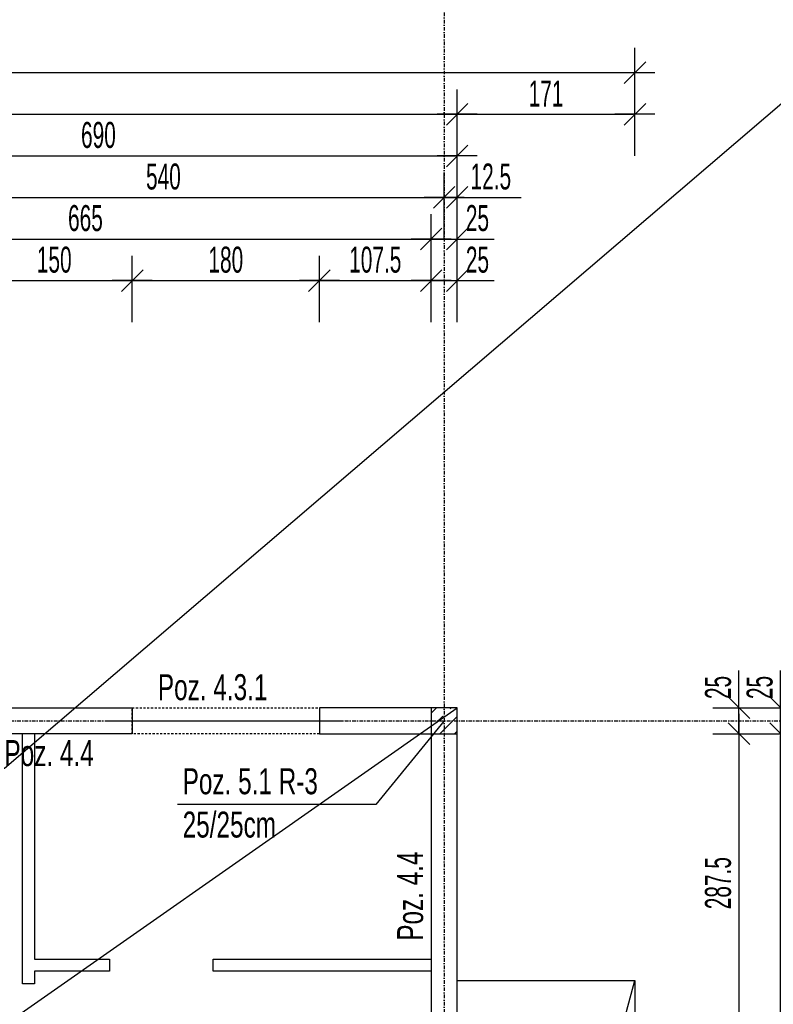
# Model space of a CAD drawing. Header units: millimetres. Extents: x -6373 to 10868, y -2819 to 2013.
# Tile 65 of 67: x 9436 to 10161, y 517 to 1464. Entities that reach past the tile are written whole.
import ezdxf

# ---------------------------------------------------------------- set-up
doc = ezdxf.new("R2010")
doc.units = ezdxf.units.MM
doc.header["$LTSCALE"] = 10
doc.linetypes.add('MO', pattern=[0.7, 0.35, -0.17, 0.01, -0.17])
doc.linetypes.add('MP', pattern=[0.36, 0.2, -0.16])
for name, color, linetype in [('BA_szr', 1, 'Continuous'), ('BA_txs', 2, 'Continuous'), ('BA_wym', 1, 'Continuous'), ('BD_lpm', 1, 'MP'), ('BD_osm', 1, 'MO'), ('BD_wic', 1, 'Continuous'), ('BD_wig', 3, 'Continuous'), ('BZ_odn', 1, 'Continuous'), ('BZ_txs', 2, 'Continuous')]:
    doc.layers.add(name, color=color, linetype=linetype)
doc.styles.add('BIKTS', font='bikromsw.shx', dxfattribs={"width": 0.8})
doc.styles.add('BIKWYM', font='bikromsw.shx', dxfattribs={"width": 0.6})
doc.dimstyles.new('BA_KR_100_cm', dxfattribs={"dimtxt": 25, "dimasz": 1.666667, "dimexe": 24, "dimexo": 0, "dimgap": 0, "dimtad": 0, "dimdec": 1, "dimrnd": 0.5, "dimzin": 9, "dimdsep": 46, "dimtxsty": 'BIKWYM', "dimblk": 'WYM-KR', "dimcen": 0, "dimdle": 20, "dimclrd": 256, "dimclre": 256, "dimclrt": 2, "dimadec": 0, "dimazin": 0, "dimtfac": 0.033333, "dimtdec": 1, "dimtmove": 0, "dimatfit": 3, "dimldrblk": 'WYM-KR', "dimfxl": 25, "dimfxlon": 1, "dimtvp": 0.8, "dimtolj": 1, "dimarcsym": 0})
doc.dimstyles.new('BZ_ST_100_cm', dxfattribs={"dimtxt": 25, "dimasz": 1.666667, "dimexe": 24, "dimexo": 0, "dimgap": 0, "dimtad": 0, "dimdec": 1, "dimrnd": 0.5, "dimdsep": 46, "dimtxsty": 'BIKWYM', "dimblk": 'WYM-ST', "dimcen": 0, "dimdle": 20, "dimclrd": 256, "dimclre": 256, "dimclrt": 7, "dimadec": 0, "dimazin": 0, "dimtfac": 0.033333, "dimtdec": 1, "dimtix": 1, "dimtmove": 2, "dimatfit": 3, "dimldrblk": 'WYM-ST', "dimfxl": 25, "dimfxlon": 1, "dimtvp": 0.8, "dimtolj": 1, "dimtzin": 0, "dimarcsym": 0})

# ---------------------------------------------------------------- blocks, each defined once
blk = doc.blocks.new('WYM-ST')
blk.add_hatch(color=256).paths.add_polyline_path([(-13, 2.88), (0, 0), (-13, -2.88)])
blk.add_lwpolyline([(0, 0), (-13, 2.88), (-13, -2.88), (0, 0)])
blk = doc.blocks.new('WYM-KR')
at = {"color": 7, "linetype": 'ByBlock'}
blk.add_line((6.24, 6.24), (-6.24, -6.24), dxfattribs=at)
at = {"linetype": 'ByBlock'}
blk.add_line((11.52, 0), (-11.52, 0), dxfattribs=at)
blk = doc.blocks.new('*D501')
at = {"layer": 'BA_wym', "lineweight": -2}
for p, q in [((10127.83, 803.68), (10127.83, 837.73)), ((10102.83, 802.02), (10151.83, 802.02)), ((10127.83, 777.02), (10127.83, 802.02)), ((10102.83, 777.02), (10151.83, 777.02)), ((10127.83, 775.35), (10127.83, 773.68))]:
    blk.add_line(p, q, dxfattribs=at)
at = {"layer": 'Defpoints', "color": 0}
for p in [(9856.83, 802.02), (10127.83, 802.02), (9856.83, 777.02)]:
    blk.add_point(p, dxfattribs=at)
at = {"layer": 'BA_wym', "lineweight": -2, "xscale": 1.666666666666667, "yscale": 1.666666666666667, "zscale": 1.666666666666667}
for p, rotation in [((10127.83, 802.02), 270), ((10127.83, 777.02), 90)]:
    blk.add_blockref('WYM-KR', p, dxfattribs=dict(at, rotation=rotation))
at = {"layer": 'BA_wym', "color": 2, "insert": (10107.83, 821.54), "char_height": 25, "attachment_point": 5, "rotation": 90, "style": 'BIKWYM'}
blk.add_mtext('\\A1;25', dxfattribs=at)
blk = doc.blocks.new('*D502')
at = {"layer": 'BA_wym', "lineweight": -2}
for p, q in [((10102.83, 777.02), (10151.83, 777.02)), ((10127.83, 775.35), (10127.83, 491.18)), ((10102.83, 489.52), (10151.83, 489.52))]:
    blk.add_line(p, q, dxfattribs=at)
at = {"layer": 'Defpoints', "color": 0}
for p in [(9856.83, 777.02), (9856.83, 489.52), (10127.83, 489.52)]:
    blk.add_point(p, dxfattribs=at)
at = {"layer": 'BA_wym', "lineweight": -2, "xscale": 1.666666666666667, "yscale": 1.666666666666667, "zscale": 1.666666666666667}
for p, rotation in [((10127.83, 777.02), 90), ((10127.83, 489.52), 270)]:
    blk.add_blockref('WYM-KR', p, dxfattribs=dict(at, rotation=rotation))
at = {"layer": 'BA_wym', "color": 2, "insert": (10107.83, 633.27), "char_height": 25, "attachment_point": 5, "rotation": 90, "style": 'BIKWYM'}
blk.add_mtext('\\A1;287.5', dxfattribs=at)
blk = doc.blocks.new('*D512')
at = {"layer": 'BA_wym', "lineweight": -2}
for p, q in [((10167.83, 803.68), (10167.83, 837.73)), ((10142.83, 802.02), (10191.83, 802.02)), ((10167.83, 777.02), (10167.83, 802.02)), ((10142.83, 777.02), (10191.83, 777.02)), ((10167.83, 775.35), (10167.83, 773.68))]:
    blk.add_line(p, q, dxfattribs=at)
at = {"layer": 'Defpoints', "color": 0}
for p in [(9856.83, 802.02), (10167.83, 802.02), (9856.83, 777.02)]:
    blk.add_point(p, dxfattribs=at)
at = {"layer": 'BA_wym', "lineweight": -2, "xscale": 1.666666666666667, "yscale": 1.666666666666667, "zscale": 1.666666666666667}
for p, rotation in [((10167.83, 802.02), 270), ((10167.83, 777.02), 90)]:
    blk.add_blockref('WYM-KR', p, dxfattribs=dict(at, rotation=rotation))
at = {"layer": 'BA_wym', "color": 2, "insert": (10147.83, 821.54), "char_height": 25, "attachment_point": 5, "rotation": 90, "style": 'BIKWYM'}
blk.add_mtext('\\A1;25', dxfattribs=at)
blk = doc.blocks.new('*D513')
at = {"layer": 'BA_wym', "lineweight": -2}
for p, q in [((10142.83, 777.02), (10191.83, 777.02)), ((10167.83, -141.32), (10167.83, 775.35)), ((10142.83, -142.98), (10191.83, -142.98))]:
    blk.add_line(p, q, dxfattribs=at)
at = {"layer": 'Defpoints', "color": 0}
for p in [(9856.83, 777.02), (10167.83, 777.02), (9856.83, -142.98)]:
    blk.add_point(p, dxfattribs=at)
at = {"layer": 'BA_wym', "lineweight": -2, "xscale": 1.666666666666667, "yscale": 1.666666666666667, "zscale": 1.666666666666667}
for p, rotation in [((10167.83, 777.02), 90), ((10167.83, -142.98), 270)]:
    blk.add_blockref('WYM-KR', p, dxfattribs=dict(at, rotation=rotation))
at = {"layer": 'BA_wym', "color": 2, "insert": (10147.83, 317.02), "char_height": 25, "attachment_point": 5, "rotation": 90, "style": 'BIKWYM'}
blk.add_mtext('\\A1;920', dxfattribs=at)
blk = doc.blocks.new('*D518')
at = {"layer": 'BA_wym', "lineweight": -2}
for p, q in [((10207.83, 803.68), (10207.83, 863.44)), ((10182.83, 802.02), (10231.83, 802.02)), ((10207.83, 789.52), (10207.83, 802.02)), ((10182.83, 789.52), (10231.83, 789.52)), ((10207.83, 787.85), (10207.83, 786.18))]:
    blk.add_line(p, q, dxfattribs=at)
at = {"layer": 'Defpoints', "color": 0}
for p in [(9856.83, 802.02), (10207.83, 802.02), (9856.83, 789.52)]:
    blk.add_point(p, dxfattribs=at)
at = {"layer": 'BA_wym', "lineweight": -2, "xscale": 1.666666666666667, "yscale": 1.666666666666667, "zscale": 1.666666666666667}
for p, rotation in [((10207.83, 802.02), 270), ((10207.83, 789.52), 90)]:
    blk.add_blockref('WYM-KR', p, dxfattribs=dict(at, rotation=rotation))
at = {"layer": 'BA_wym', "color": 2, "insert": (10187.83, 834.4), "char_height": 25, "attachment_point": 5, "rotation": 90, "style": 'BIKWYM'}
blk.add_mtext('\\A1;12.5', dxfattribs=at)
blk = doc.blocks.new('*D519')
at = {"layer": 'BA_wym', "lineweight": -2}
for p, q in [((10182.83, 789.52), (10231.83, 789.52)), ((10207.83, 787.85), (10207.83, -48.82)), ((10182.83, -50.48), (10231.83, -50.48))]:
    blk.add_line(p, q, dxfattribs=at)
at = {"layer": 'Defpoints', "color": 0}
for p in [(9856.83, 789.52), (9856.83, -50.48), (10207.83, -50.48)]:
    blk.add_point(p, dxfattribs=at)
at = {"layer": 'BA_wym', "lineweight": -2, "xscale": 1.666666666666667, "yscale": 1.666666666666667, "zscale": 1.666666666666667}
for p, rotation in [((10207.83, 789.52), 90), ((10207.83, -50.48), 270)]:
    blk.add_blockref('WYM-KR', p, dxfattribs=dict(at, rotation=rotation))
at = {"layer": 'BA_wym', "color": 2, "insert": (10187.83, 369.52), "char_height": 25, "attachment_point": 5, "rotation": 90, "style": 'BIKWYM'}
blk.add_mtext('\\A1;840', dxfattribs=at)
blk = doc.blocks.new('*D524')
at = {"layer": 'BA_wym', "lineweight": -2}
for p, q in [((10262.83, 853.02), (10311.83, 853.02)), ((10287.83, 803.68), (10287.83, 851.35)), ((10262.83, 802.02), (10311.83, 802.02))]:
    blk.add_line(p, q, dxfattribs=at)
at = {"layer": 'Defpoints', "color": 0}
for p in [(9166.83, 853.02), (10287.83, 853.02), (9856.83, 802.02)]:
    blk.add_point(p, dxfattribs=at)
at = {"layer": 'BA_wym', "lineweight": -2, "xscale": 1.666666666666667, "yscale": 1.666666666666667, "zscale": 1.666666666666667}
for p, rotation in [((10287.83, 853.02), 90), ((10287.83, 802.02), 270)]:
    blk.add_blockref('WYM-KR', p, dxfattribs=dict(at, rotation=rotation))
at = {"layer": 'BA_wym', "color": 2, "insert": (10267.83, 827.52), "char_height": 25, "attachment_point": 5, "rotation": 90, "style": 'BIKWYM'}
blk.add_mtext('\\A1;51', dxfattribs=at)
blk = doc.blocks.new('*D525')
at = {"layer": 'BA_wym', "lineweight": -2}
for p, q in [((10262.83, 802.02), (10311.83, 802.02)), ((10287.83, 800.35), (10287.83, -1021.32)), ((10262.83, -1022.98), (10311.83, -1022.98))]:
    blk.add_line(p, q, dxfattribs=at)
at = {"layer": 'Defpoints', "color": 0}
for p in [(9856.83, 802.02), (9831.83, -1022.98), (10287.83, -1022.98)]:
    blk.add_point(p, dxfattribs=at)
at = {"layer": 'BA_wym', "lineweight": -2, "xscale": 1.666666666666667, "yscale": 1.666666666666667, "zscale": 1.666666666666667}
for p, rotation in [((10287.83, 802.02), 90), ((10287.83, -1022.98), 270)]:
    blk.add_blockref('WYM-KR', p, dxfattribs=dict(at, rotation=rotation))
at = {"layer": 'BA_wym', "color": 2, "insert": (10267.83, -110.48), "char_height": 25, "attachment_point": 5, "rotation": 90, "style": 'BIKWYM'}
blk.add_mtext('\\A1;1825', dxfattribs=at)
blk = doc.blocks.new('*D527')
at = {"layer": 'BA_wym', "lineweight": -2}
for p, q in [((10302.83, 853.02), (10351.83, 853.02)), ((10327.83, 851.35), (10327.83, -1192.32)), ((10302.83, -1193.98), (10351.83, -1193.98))]:
    blk.add_line(p, q, dxfattribs=at)
at = {"layer": 'Defpoints', "color": 0}
for p in [(9166.83, 853.02), (9856.83, -1193.98), (10327.83, -1193.98)]:
    blk.add_point(p, dxfattribs=at)
at = {"layer": 'BA_wym', "lineweight": -2, "xscale": 1.666666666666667, "yscale": 1.666666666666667, "zscale": 1.666666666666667}
for p, rotation in [((10327.83, 853.02), 90), ((10327.83, -1193.98), 270)]:
    blk.add_blockref('WYM-KR', p, dxfattribs=dict(at, rotation=rotation))
at = {"layer": 'BA_wym', "color": 2, "insert": (10307.83, -170.48), "char_height": 25, "attachment_point": 5, "rotation": 90, "style": 'BIKWYM'}
blk.add_mtext('\\A1;2047', dxfattribs=at)
blk = doc.blocks.new('*D636')
at = {"layer": 'BA_wym', "lineweight": -2}
for p, q in [((10222.83, 802.02), (10271.83, 802.02)), ((10247.83, 800.35), (10247.83, 541.18)), ((10222.83, 539.52), (10271.83, 539.52))]:
    blk.add_line(p, q, dxfattribs=at)
at = {"layer": 'Defpoints', "color": 0}
for p in [(9856.83, 802.02), (10027.83, 539.52), (10247.83, 539.52)]:
    blk.add_point(p, dxfattribs=at)
at = {"layer": 'BA_wym', "lineweight": -2, "xscale": 1.666666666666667, "yscale": 1.666666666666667, "zscale": 1.666666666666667}
for p, rotation in [((10247.83, 802.02), 90), ((10247.83, 539.52), 270)]:
    blk.add_blockref('WYM-KR', p, dxfattribs=dict(at, rotation=rotation))
at = {"layer": 'BA_wym', "color": 2, "insert": (10227.83, 670.77), "char_height": 25, "attachment_point": 5, "rotation": 90, "style": 'BIKWYM'}
blk.add_mtext('\\A1;262.5', dxfattribs=at)
blk = doc.blocks.new('*D669')
at = {"layer": 'BA_wym', "lineweight": -2}
for p, q in [((9394.33, 1173.02), (9394.33, 1237.02)), ((9544.33, 1173.02), (9544.33, 1237.02)), ((9396, 1213.02), (9542.67, 1213.02))]:
    blk.add_line(p, q, dxfattribs=at)
at = {"layer": 'Defpoints', "color": 0}
for p in [(9544.33, 1213.02), (9394.33, 802.02), (9544.33, 802.02)]:
    blk.add_point(p, dxfattribs=at)
at = {"layer": 'BA_wym', "lineweight": -2, "xscale": 1.666666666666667, "yscale": 1.666666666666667, "zscale": 1.666666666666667, "rotation": 180}
blk.add_blockref('WYM-KR', (9394.33, 1213.02), dxfattribs=at)
at = {"layer": 'BA_wym', "lineweight": -2, "xscale": 1.666666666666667, "yscale": 1.666666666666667, "zscale": 1.666666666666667}
blk.add_blockref('WYM-KR', (9544.33, 1213.02), dxfattribs=at)
at = {"layer": 'BA_wym', "color": 2, "insert": (9469.33, 1233.02), "char_height": 25, "attachment_point": 5, "style": 'BIKWYM'}
blk.add_mtext('\\A1;150', dxfattribs=at)
blk = doc.blocks.new('*D670')
at = {"layer": 'BA_wym', "lineweight": -2}
for p, q in [((9544.33, 1173.02), (9544.33, 1237.02)), ((9724.33, 1173.02), (9724.33, 1237.02)), ((9546, 1213.02), (9722.67, 1213.02))]:
    blk.add_line(p, q, dxfattribs=at)
at = {"layer": 'Defpoints', "color": 0}
for p in [(9724.33, 1213.02), (9544.33, 802.02), (9724.33, 802.02)]:
    blk.add_point(p, dxfattribs=at)
at = {"layer": 'BA_wym', "lineweight": -2, "xscale": 1.666666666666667, "yscale": 1.666666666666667, "zscale": 1.666666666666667, "rotation": 180}
blk.add_blockref('WYM-KR', (9544.33, 1213.02), dxfattribs=at)
at = {"layer": 'BA_wym', "lineweight": -2, "xscale": 1.666666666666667, "yscale": 1.666666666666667, "zscale": 1.666666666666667}
blk.add_blockref('WYM-KR', (9724.33, 1213.02), dxfattribs=at)
at = {"layer": 'BA_wym', "color": 2, "insert": (9634.33, 1233.02), "char_height": 25, "attachment_point": 5, "style": 'BIKWYM'}
blk.add_mtext('\\A1;180', dxfattribs=at)
blk = doc.blocks.new('*D671')
at = {"layer": 'BA_wym', "lineweight": -2}
for p, q in [((9724.33, 1173.02), (9724.33, 1237.02)), ((9831.83, 1173.02), (9831.83, 1237.02)), ((9726, 1213.02), (9830.17, 1213.02))]:
    blk.add_line(p, q, dxfattribs=at)
at = {"layer": 'Defpoints', "color": 0}
for p in [(9831.83, 1213.02), (9724.33, 802.02), (9831.83, 802.02)]:
    blk.add_point(p, dxfattribs=at)
at = {"layer": 'BA_wym', "lineweight": -2, "xscale": 1.666666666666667, "yscale": 1.666666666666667, "zscale": 1.666666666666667, "rotation": 180}
blk.add_blockref('WYM-KR', (9724.33, 1213.02), dxfattribs=at)
at = {"layer": 'BA_wym', "lineweight": -2, "xscale": 1.666666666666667, "yscale": 1.666666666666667, "zscale": 1.666666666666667}
blk.add_blockref('WYM-KR', (9831.83, 1213.02), dxfattribs=at)
at = {"layer": 'BA_wym', "color": 2, "insert": (9778.08, 1233.02), "char_height": 25, "attachment_point": 5, "style": 'BIKWYM'}
blk.add_mtext('\\A1;107.5', dxfattribs=at)
blk = doc.blocks.new('*D672')
at = {"layer": 'BA_wym', "lineweight": -2}
for p, q in [((9831.83, 1173.02), (9831.83, 1237.02)), ((9856.83, 1173.02), (9856.83, 1237.02)), ((9830.17, 1213.02), (9828.5, 1213.02)), ((9831.83, 1213.02), (9856.83, 1213.02)), ((9858.5, 1213.02), (9892.55, 1213.02))]:
    blk.add_line(p, q, dxfattribs=at)
at = {"layer": 'Defpoints', "color": 0}
for p in [(9856.83, 1213.02), (9831.83, 802.02), (9856.83, 802.02)]:
    blk.add_point(p, dxfattribs=at)
at = {"layer": 'BA_wym', "lineweight": -2, "xscale": 1.666666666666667, "yscale": 1.666666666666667, "zscale": 1.666666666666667}
blk.add_blockref('WYM-KR', (9831.83, 1213.02), dxfattribs=at)
at = {"layer": 'BA_wym', "lineweight": -2, "xscale": 1.666666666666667, "yscale": 1.666666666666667, "zscale": 1.666666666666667, "rotation": 180}
blk.add_blockref('WYM-KR', (9856.83, 1213.02), dxfattribs=at)
at = {"layer": 'BA_wym', "color": 2, "insert": (9876.36, 1233.02), "char_height": 25, "attachment_point": 5, "style": 'BIKWYM'}
blk.add_mtext('\\A1;25', dxfattribs=at)
blk = doc.blocks.new('*D684')
at = {"layer": 'BA_wym', "lineweight": -2}
for p, q in [((9166.83, 1213.02), (9166.83, 1277.02)), ((9831.83, 1213.02), (9831.83, 1277.02)), ((9168.5, 1253.02), (9830.17, 1253.02))]:
    blk.add_line(p, q, dxfattribs=at)
at = {"layer": 'Defpoints', "color": 0}
for p in [(9831.83, 1253.02), (9166.83, 853.02), (9831.83, 802.02)]:
    blk.add_point(p, dxfattribs=at)
at = {"layer": 'BA_wym', "lineweight": -2, "xscale": 1.666666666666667, "yscale": 1.666666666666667, "zscale": 1.666666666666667, "rotation": 180}
blk.add_blockref('WYM-KR', (9166.83, 1253.02), dxfattribs=at)
at = {"layer": 'BA_wym', "lineweight": -2, "xscale": 1.666666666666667, "yscale": 1.666666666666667, "zscale": 1.666666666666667}
blk.add_blockref('WYM-KR', (9831.83, 1253.02), dxfattribs=at)
at = {"layer": 'BA_wym', "color": 2, "insert": (9499.33, 1273.02), "char_height": 25, "attachment_point": 5, "style": 'BIKWYM'}
blk.add_mtext('\\A1;665', dxfattribs=at)
blk = doc.blocks.new('*D685')
at = {"layer": 'BA_wym', "lineweight": -2}
for p, q in [((9831.83, 1213.02), (9831.83, 1277.02)), ((9856.83, 1213.02), (9856.83, 1277.02)), ((9830.17, 1253.02), (9828.5, 1253.02)), ((9831.83, 1253.02), (9856.83, 1253.02)), ((9858.5, 1253.02), (9892.55, 1253.02))]:
    blk.add_line(p, q, dxfattribs=at)
at = {"layer": 'Defpoints', "color": 0}
for p in [(9856.83, 1253.02), (9831.83, 802.02), (9856.83, 802.02)]:
    blk.add_point(p, dxfattribs=at)
at = {"layer": 'BA_wym', "lineweight": -2, "xscale": 1.666666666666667, "yscale": 1.666666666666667, "zscale": 1.666666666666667}
blk.add_blockref('WYM-KR', (9831.83, 1253.02), dxfattribs=at)
at = {"layer": 'BA_wym', "lineweight": -2, "xscale": 1.666666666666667, "yscale": 1.666666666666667, "zscale": 1.666666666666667, "rotation": 180}
blk.add_blockref('WYM-KR', (9856.83, 1253.02), dxfattribs=at)
at = {"layer": 'BA_wym', "color": 2, "insert": (9876.36, 1273.02), "char_height": 25, "attachment_point": 5, "style": 'BIKWYM'}
blk.add_mtext('\\A1;25', dxfattribs=at)
blk = doc.blocks.new('*D692')
at = {"layer": 'BA_wym', "lineweight": -2}
for p, q in [((9304.33, 1253.02), (9304.33, 1317.02)), ((9844.33, 1253.02), (9844.33, 1317.02)), ((9306, 1293.02), (9842.67, 1293.02))]:
    blk.add_line(p, q, dxfattribs=at)
at = {"layer": 'Defpoints', "color": 0}
for p in [(9844.33, 1293.02), (9844.33, 802.02), (9304.33, 518.88)]:
    blk.add_point(p, dxfattribs=at)
at = {"layer": 'BA_wym', "lineweight": -2, "xscale": 1.666666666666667, "yscale": 1.666666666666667, "zscale": 1.666666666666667, "rotation": 180}
blk.add_blockref('WYM-KR', (9304.33, 1293.02), dxfattribs=at)
at = {"layer": 'BA_wym', "lineweight": -2, "xscale": 1.666666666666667, "yscale": 1.666666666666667, "zscale": 1.666666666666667}
blk.add_blockref('WYM-KR', (9844.33, 1293.02), dxfattribs=at)
at = {"layer": 'BA_wym', "color": 2, "insert": (9574.33, 1313.02), "char_height": 25, "attachment_point": 5, "style": 'BIKWYM'}
blk.add_mtext('\\A1;540', dxfattribs=at)
blk = doc.blocks.new('*D693')
at = {"layer": 'BA_wym', "lineweight": -2}
for p, q in [((9844.33, 1253.02), (9844.33, 1317.02)), ((9856.83, 1253.02), (9856.83, 1317.02)), ((9842.67, 1293.02), (9841, 1293.02)), ((9844.33, 1293.02), (9856.83, 1293.02)), ((9858.5, 1293.02), (9918.26, 1293.02))]:
    blk.add_line(p, q, dxfattribs=at)
at = {"layer": 'Defpoints', "color": 0}
for p in [(9856.83, 1293.02), (9844.33, 802.02), (9856.83, 802.02)]:
    blk.add_point(p, dxfattribs=at)
at = {"layer": 'BA_wym', "lineweight": -2, "xscale": 1.666666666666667, "yscale": 1.666666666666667, "zscale": 1.666666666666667}
blk.add_blockref('WYM-KR', (9844.33, 1293.02), dxfattribs=at)
at = {"layer": 'BA_wym', "lineweight": -2, "xscale": 1.666666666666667, "yscale": 1.666666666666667, "zscale": 1.666666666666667, "rotation": 180}
blk.add_blockref('WYM-KR', (9856.83, 1293.02), dxfattribs=at)
at = {"layer": 'BA_wym', "color": 2, "insert": (9889.21, 1313.02), "char_height": 25, "attachment_point": 5, "style": 'BIKWYM'}
blk.add_mtext('\\A1;12.5', dxfattribs=at)
blk = doc.blocks.new('*D698')
at = {"layer": 'BA_wym', "lineweight": -2}
for p, q in [((9166.83, 1293.02), (9166.83, 1357.02)), ((9856.83, 1293.02), (9856.83, 1357.02)), ((9168.5, 1333.02), (9855.17, 1333.02))]:
    blk.add_line(p, q, dxfattribs=at)
at = {"layer": 'Defpoints', "color": 0}
for p in [(9856.83, 1333.02), (9166.83, 853.02), (9856.83, 802.02)]:
    blk.add_point(p, dxfattribs=at)
at = {"layer": 'BA_wym', "lineweight": -2, "xscale": 1.666666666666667, "yscale": 1.666666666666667, "zscale": 1.666666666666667, "rotation": 180}
blk.add_blockref('WYM-KR', (9166.83, 1333.02), dxfattribs=at)
at = {"layer": 'BA_wym', "lineweight": -2, "xscale": 1.666666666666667, "yscale": 1.666666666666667, "zscale": 1.666666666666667}
blk.add_blockref('WYM-KR', (9856.83, 1333.02), dxfattribs=at)
at = {"layer": 'BA_wym', "color": 2, "insert": (9511.83, 1353.02), "char_height": 25, "attachment_point": 5, "style": 'BIKWYM'}
blk.add_mtext('\\A1;690', dxfattribs=at)
blk = doc.blocks.new('*D700')
at = {"layer": 'BA_wym', "lineweight": -2}
for p, q in [((7251.83, 1333.02), (7251.83, 1397.02)), ((9856.83, 1333.02), (9856.83, 1397.02)), ((7253.5, 1373.02), (9855.17, 1373.02))]:
    blk.add_line(p, q, dxfattribs=at)
at = {"layer": 'Defpoints', "color": 0}
for p in [(9856.83, 1373.02), (9856.83, 802.02), (7251.83, 539.52)]:
    blk.add_point(p, dxfattribs=at)
at = {"layer": 'BA_wym', "lineweight": -2, "xscale": 1.666666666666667, "yscale": 1.666666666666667, "zscale": 1.666666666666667, "rotation": 180}
blk.add_blockref('WYM-KR', (7251.83, 1373.02), dxfattribs=at)
at = {"layer": 'BA_wym', "lineweight": -2, "xscale": 1.666666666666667, "yscale": 1.666666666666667, "zscale": 1.666666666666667}
blk.add_blockref('WYM-KR', (9856.83, 1373.02), dxfattribs=at)
at = {"layer": 'BA_wym', "color": 2, "insert": (8554.33, 1393.02), "char_height": 25, "attachment_point": 5, "style": 'BIKWYM'}
blk.add_mtext('\\A1;2605', dxfattribs=at)
blk = doc.blocks.new('*D701')
at = {"layer": 'BA_wym', "lineweight": -2}
for p, q in [((9856.83, 1333.02), (9856.83, 1397.02)), ((10027.84, 1333.02), (10027.84, 1397.02)), ((9858.5, 1373.02), (10026.18, 1373.02))]:
    blk.add_line(p, q, dxfattribs=at)
at = {"layer": 'Defpoints', "color": 0}
for p in [(10027.84, 1373.02), (9856.83, 802.02), (10027.84, 539.56)]:
    blk.add_point(p, dxfattribs=at)
at = {"layer": 'BA_wym', "lineweight": -2, "xscale": 1.666666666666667, "yscale": 1.666666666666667, "zscale": 1.666666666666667, "rotation": 180}
blk.add_blockref('WYM-KR', (9856.83, 1373.02), dxfattribs=at)
at = {"layer": 'BA_wym', "lineweight": -2, "xscale": 1.666666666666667, "yscale": 1.666666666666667, "zscale": 1.666666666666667}
blk.add_blockref('WYM-KR', (10027.84, 1373.02), dxfattribs=at)
at = {"layer": 'BA_wym', "color": 2, "insert": (9942.34, 1393.02), "char_height": 25, "attachment_point": 5, "style": 'BIKWYM'}
blk.add_mtext('\\A1;171', dxfattribs=at)
blk = doc.blocks.new('*D702')
at = {"layer": 'BA_wym', "lineweight": -2}
for p, q in [((7080.83, 1373.02), (7080.83, 1437.02)), ((10027.83, 1373.02), (10027.83, 1437.02)), ((10026.17, 1413.02), (7082.5, 1413.02))]:
    blk.add_line(p, q, dxfattribs=at)
at = {"layer": 'Defpoints', "color": 0}
for p in [(7080.83, 1413.02), (7080.83, 539.52), (10027.83, 539.52)]:
    blk.add_point(p, dxfattribs=at)
at = {"layer": 'BA_wym', "lineweight": -2, "xscale": 1.666666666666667, "yscale": 1.666666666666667, "zscale": 1.666666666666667, "rotation": 180}
blk.add_blockref('WYM-KR', (7080.83, 1413.02), dxfattribs=at)
at = {"layer": 'BA_wym', "lineweight": -2, "xscale": 1.666666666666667, "yscale": 1.666666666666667, "zscale": 1.666666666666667}
blk.add_blockref('WYM-KR', (10027.83, 1413.02), dxfattribs=at)
at = {"layer": 'BA_wym', "color": 2, "insert": (8554.33, 1433.02), "char_height": 25, "attachment_point": 5, "style": 'BIKWYM'}
blk.add_mtext('\\A1;2947', dxfattribs=at)
blk = doc.blocks.new('*D732')
at = {"layer": 'BA_wym', "lineweight": -2}
for p, q in [((10342.83, 973.03), (10391.83, 973.03)), ((10367.83, 971.37), (10367.83, -1192.32)), ((10342.83, -1193.98), (10391.83, -1193.98))]:
    blk.add_line(p, q, dxfattribs=at)
at = {"layer": 'Defpoints', "color": 0}
for p in [(9172.84, 973.03), (9856.83, -1193.98), (10367.83, -1193.98)]:
    blk.add_point(p, dxfattribs=at)
at = {"layer": 'BA_wym', "lineweight": -2, "xscale": 1.666666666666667, "yscale": 1.666666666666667, "zscale": 1.666666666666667}
for p, rotation in [((10367.83, 973.03), 90), ((10367.83, -1193.98), 270)]:
    blk.add_blockref('WYM-KR', p, dxfattribs=dict(at, rotation=rotation))
at = {"layer": 'BA_wym', "color": 2, "insert": (10347.83, -110.48), "char_height": 25, "attachment_point": 5, "rotation": 90, "style": 'BIKWYM'}
blk.add_mtext('\\A1;2167', dxfattribs=at)

msp = doc.modelspace()

# ---------------------------------------------------------------- hatches: boundary and pattern name
at = {"layer": 'BA_szr'}
h = msp.add_hatch(dxfattribs=at)
h.set_pattern_fill('BIK_ZELBET', color=256, scale=100, angle=45, pattern_type=2)
h.set_pattern_definition([(45, (-1781.945, -266.835), (-14.142136, 14.142136), []), (45, (-1789.016, -259.764), (-14.142136, 14.142136), [10, -10])])
h.paths.add_polyline_path([(9831.83, 777.02), (9856.83, 777.02), (9856.83, 802.02), (9831.83, 802.02)])

# ---------------------------------------------------------------- linework, layer by layer
at = {"layer": 'BD_lpm'}
msp.add_lwpolyline([(9724.33, 777.02), (9544.33, 777.02), (9544.33, 802.02), (9724.33, 802.02)], close=True, dxfattribs=at)
at = {"layer": 'BD_osm', "color": 5}
msp.add_line((9519.33, 789.52), (9749.33, 789.52), dxfattribs=at)
at = {"layer": 'BD_osm'}
for points in [[(9844.33, 1513.02), (9844.33, -1699.44)], [(6640.83, 789.52), (10467.83, 789.52)]]:
    msp.add_lwpolyline(points, dxfattribs=at)
at = {"layer": 'BD_wic', "color": 5}
msp.add_line((6144.22, -2060.46), (10867.69, 1981.8), dxfattribs=at)
at = {"layer": 'BD_wic'}
for points in [[(7251.83, -1022.98), (9856.83, 802.02)], [(9450.33, 777.02), (9450.33, 560.02), (9522.33, 560.02), (9522.33, 548.52), (9450.33, 548.52), (9450.33, 536.52), (9438.83, 536.52), (9438.83, 777.02)], [(9831.83, 548.52), (9622.33, 548.52), (9622.33, 560.02), (9831.83, 560.02)], [(9856.83, 539.52), (10027.83, 539.52), (10027.83, -95.48), (9856.83, -95.48)], [(9856.83, -95.48), (10027.83, 539.52)]]:
    msp.add_lwpolyline(points, dxfattribs=at)
at = {"layer": 'BD_wig'}
for points in [[(9544.33, 777.02), (9394.33, 777.02), (9394.33, 802.02), (9544.33, 802.02)], [(9831.83, 777.02), (9856.83, 777.02), (9856.83, 802.02), (9831.83, 802.02)]]:
    msp.add_lwpolyline(points, close=True, dxfattribs=at)
msp.add_lwpolyline([(9831.83, 489.52), (9856.83, 489.52), (9856.83, 802.02), (9724.33, 802.02), (9724.33, 777.02), (9831.83, 777.02), (9831.83, 489.52)], dxfattribs=at)

# ---------------------------------------------------------------- texts
at = {"layer": 'BA_txs', "style": 'BIKTS', "width": 0.7}
for s, p in [('Poz. 4.3.1', (9569, 809.33)), ('Poz. 4.4', (9421.47, 745.93))]:
    msp.add_text(s, height=25, dxfattribs=at).set_placement(p)
msp.add_text('Poz. 4.4', height=25, rotation=90, dxfattribs=at).set_placement((9824.1, 577.88))
at = {"layer": 'BZ_txs', "insert": (9592.85, 743.82), "char_height": 25, "width": 452.0462, "attachment_point": 1, "style": 'BIKTS'}
msp.add_mtext('{\\W0.7;Poz. 5.1 R-3\\P\\A1;25/25cm}', dxfattribs=at)

# ---------------------------------------------------------------- dimensions: what is measured, and where the dimension line sits
at = {"layer": 'BA_wym'}
for base, p1, p2, override, picture, middle in [((7080.83, 1413.02), (10027.83, 539.52), (7080.83, 539.52), {"dimatfit": 1, "dimfxl": 40}, '*D702', (8554.33, 1433.02)), ((9856.83, 1373.02), (7251.83, 539.52), (9856.83, 802.02), {"dimtmove": 1, "dimatfit": 1, "dimfxl": 40}, '*D700', (8554.33, 1393.02)), ((10027.84, 1373.02), (9856.83, 802.02), (10027.84, 539.56), {"dimtmove": 1, "dimatfit": 1, "dimfxl": 40}, '*D701', (9942.34, 1393.02)), ((9856.83, 1333.02), (9166.83, 853.02), (9856.83, 802.02), {"dimtmove": 1, "dimatfit": 1, "dimfxl": 40}, '*D698', (9511.83, 1353.02)), ((9844.33, 1293.02), (9304.33, 518.88), (9844.33, 802.02), {"dimtmove": 1, "dimatfit": 1, "dimfxl": 40}, '*D692', (9574.33, 1313.02)), ((9856.83, 1293.02), (9844.33, 802.02), (9856.83, 802.02), {"dimblk": 'WYM-KR', "dimatfit": 1, "dimfxl": 40}, '*D693', (9889.21, 1313.02)), ((9831.83, 1253.02), (9166.83, 853.02), (9831.83, 802.02), {"dimtmove": 1, "dimatfit": 1, "dimfxl": 40}, '*D684', (9499.33, 1273.02)), ((9856.83, 1253.02), (9831.83, 802.02), (9856.83, 802.02), {"dimblk": 'WYM-KR', "dimatfit": 1, "dimfxl": 40}, '*D685', (9876.36, 1273.02)), ((9544.33, 1213.02), (9394.33, 802.02), (9544.33, 802.02), {"dimtmove": 1, "dimatfit": 1, "dimfxl": 40}, '*D669', (9469.33, 1233.02)), ((9724.33, 1213.02), (9544.33, 802.02), (9724.33, 802.02), {"dimtmove": 1, "dimatfit": 1, "dimfxl": 40}, '*D670', (9634.33, 1233.02)), ((9831.83, 1213.02), (9724.33, 802.02), (9831.83, 802.02), {"dimtmove": 1, "dimatfit": 1, "dimfxl": 40}, '*D671', (9778.08, 1233.02)), ((9856.83, 1213.02), (9831.83, 802.02), (9856.83, 802.02), {"dimtmove": 0, "dimatfit": 1, "dimfxl": 40}, '*D672', (9876.36, 1233.02))]:
    dim = msp.add_linear_dim(base=base, p1=p1, p2=p2, dimstyle='BA_KR_100_cm', override=override, dxfattribs=at)
    dim.commit()
    dim.dimension.update_dxf_attribs({"geometry": picture, "text_midpoint": middle})
for base, p1, p2, picture, middle in [((10367.83, -1193.98), (9172.84, 973.03), (9856.83, -1193.98), '*D732', (10347.83, -110.48)), ((10287.83, 853.02), (9856.83, 802.02), (9166.83, 853.02), '*D524', (10267.83, 827.52)), ((10327.83, -1193.98), (9166.83, 853.02), (9856.83, -1193.98), '*D527', (10307.83, -170.48)), ((10207.83, 802.02), (9856.83, 789.52), (9856.83, 802.02), '*D518', (10187.83, 834.4)), ((10127.83, 802.02), (9856.83, 777.02), (9856.83, 802.02), '*D501', (10107.83, 821.54)), ((10167.83, 802.02), (9856.83, 777.02), (9856.83, 802.02), '*D512', (10147.83, 821.54)), ((10287.83, -1022.98), (9856.83, 802.02), (9831.83, -1022.98), '*D525', (10267.83, -110.48)), ((10247.83, 539.52), (9856.83, 802.02), (10027.83, 539.52), '*D636', (10227.83, 670.77)), ((10207.83, -50.48), (9856.83, 789.52), (9856.83, -50.48), '*D519', (10187.83, 369.52)), ((10127.83, 489.52), (9856.83, 777.02), (9856.83, 489.52), '*D502', (10107.83, 633.27)), ((10167.83, 777.02), (9856.83, -142.98), (9856.83, 777.02), '*D513', (10147.83, 317.02))]:
    dim = msp.add_linear_dim(base=base, p1=p1, p2=p2, angle=90, dimstyle='BA_KR_100_cm', override={"dimatfit": 1}, dxfattribs=at)
    dim.commit()
    dim.dimension.update_dxf_attribs({"geometry": picture, "text_midpoint": middle})

# ---------------------------------------------------------------- leaders
at = {"layer": 'BZ_odn', "has_arrowhead": 0}
msp.add_leader([(9844.33, 789.52), (9778.63, 709.02), (9587.99, 709.02)], dimstyle='BZ_ST_100_cm', dxfattribs=at)

doc.saveas('drawing.dxf')
